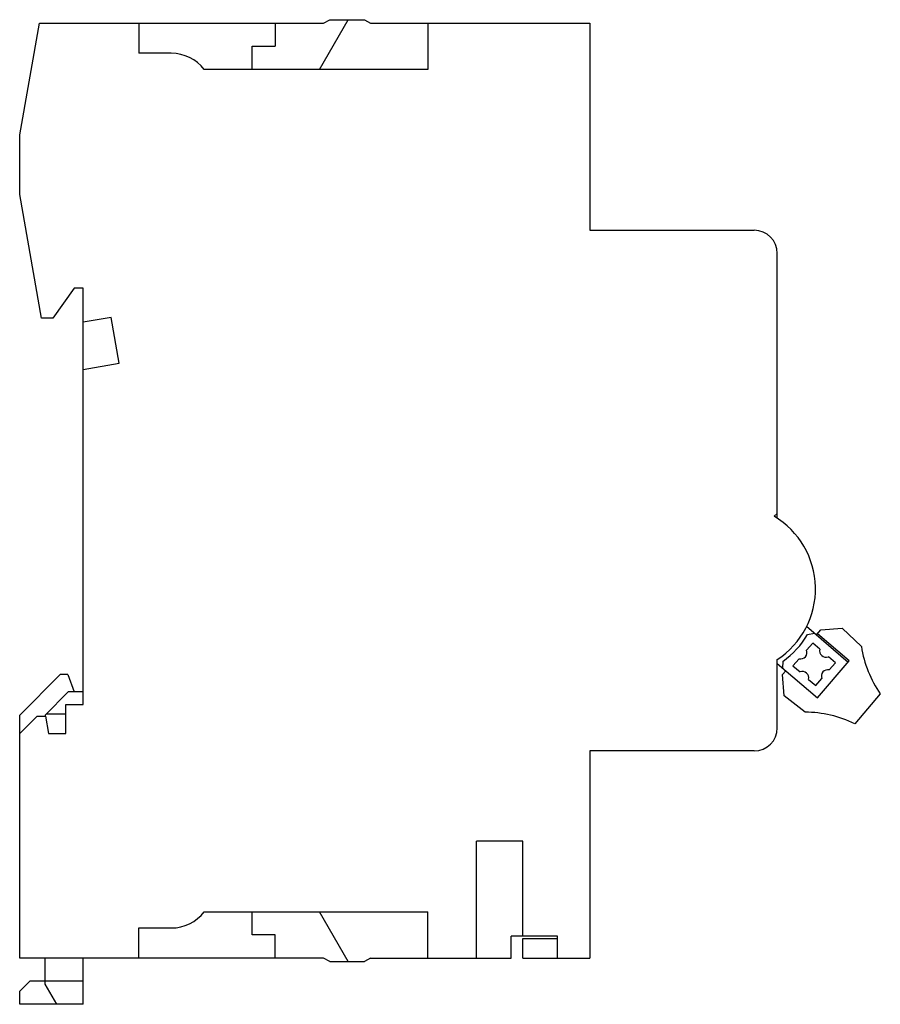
# Model space of a CAD drawing. Header units: millimetres. Extents: x 10.9 to 85.3, y 23.8 to 108.9.
import ezdxf

# ---------------------------------------------------------------- set-up
doc = ezdxf.new("R2010")
doc.units = ezdxf.units.MM
doc.header["$LTSCALE"] = 8.633101
doc.layers.get('0').update_dxf_attribs({"linetype": 'CONTINUOUS'})

msp = doc.modelspace()

# ---------------------------------------------------------------- linework, layer by layer
at = {"color": 7, "linetype": 'CONTINUOUS'}
for p, q in [((36.833, 104.632), (39.316, 108.932)), ((37.196, 108.632), (37.716, 108.932)), ((37.716, 108.932), (40.716, 108.932)), ((40.716, 108.932), (41.235, 108.632)), ((10.916, 98.991), (12.616, 108.632)), ((12.616, 108.632), (37.196, 108.632)), ((21.216, 108.632), (21.216, 106.032)), ((33.016, 108.632), (33.016, 106.632)), ((41.235, 108.632), (60.216, 108.632)), ((46.216, 108.632), (46.216, 104.632)), ((60.216, 108.632), (60.216, 90.732)), ((31.016, 104.632), (31.016, 106.632)), ((31.016, 106.632), (33.016, 106.632)), ((24.016, 106.032), (21.216, 106.032)), ((46.216, 104.632), (26.865, 104.632)), ((10.916, 93.832), (10.916, 98.991)), ((12.803, 83.132), (10.916, 93.832)), ((60.216, 90.732), (74.416, 90.732)), ((76.416, 65.838), (76.416, 88.732)), ((15.616, 85.732), (13.795, 83.132)), ((16.416, 85.732), (15.616, 85.732)), ((16.416, 49.732), (16.416, 85.732)), ((13.795, 83.132), (12.803, 83.132)), ((18.824, 83.199), (16.416, 82.775)), ((19.523, 79.235), (18.824, 83.199)), ((16.416, 78.687), (19.523, 79.235)), ((76.416, 66.257), (76.136, 66.013)), ((78.929, 56.505), (82.537, 53.407)), ((79.802, 55.755), (80.179, 56.194)), ((80.179, 56.194), (82.015, 56.333)), ((82.015, 56.333), (83.682, 54.743)), ((79.04, 55.806), (79.632, 55.902)), ((82.622, 53.506), (79.887, 55.854)), ((79.477, 55.051), (78.946, 54.44)), ((80.088, 54.52), (79.477, 55.051)), ((76.416, 47.732), (76.416, 53.625)), ((78.303, 53.7), (77.771, 53.089)), ((81.439, 53.345), (80.828, 53.877)), ((76.416, 53.298), (79.886, 50.319)), ((76.895, 53.469), (76.873, 52.906)), ((77.771, 53.089), (78.383, 52.557)), ((79.886, 50.319), (82.622, 53.506)), ((80.908, 52.734), (81.439, 53.345)), ((10.916, 48.832), (14.416, 52.332)), ((15.07, 52.332), (14.416, 52.332)), ((15.07, 52.332), (15.616, 50.832)), ((76.858, 52.326), (77.151, 52.667)), ((76.997, 50.492), (76.858, 52.326)), ((79.122, 51.915), (79.734, 51.383)), ((79.734, 51.383), (80.265, 51.995)), ((13.116, 48.832), (15.116, 50.832)), ((16.416, 50.832), (15.116, 50.832)), ((78.823, 49.084), (76.997, 50.492)), ((85.322, 50.66), (83.107, 48.081)), ((14.916, 47.232), (14.916, 49.732)), ((14.916, 49.732), (16.416, 49.732)), ((10.916, 27.832), (10.916, 48.832)), ((10.916, 47.232), (12.416, 48.732)), ((12.416, 48.732), (13.151, 48.732)), ((13.116, 48.832), (13.116, 48.732)), ((13.151, 48.732), (13.416, 47.232)), ((13.218, 48.934), (14.916, 48.934)), ((13.416, 47.232), (14.916, 47.232)), ((74.416, 45.732), (60.216, 45.732)), ((60.216, 45.732), (60.216, 27.832)), ((54.416, 37.932), (50.416, 37.932)), ((50.416, 27.832), (50.416, 37.932)), ((54.416, 29.732), (54.416, 37.932)), ((26.865, 31.832), (46.216, 31.832)), ((31.016, 29.832), (31.016, 31.832)), ((39.316, 27.532), (36.833, 31.832)), ((46.216, 27.832), (46.216, 31.832)), ((21.216, 30.432), (24.016, 30.432)), ((21.216, 27.832), (21.216, 30.432)), ((33.016, 29.832), (31.016, 29.832)), ((33.016, 27.832), (33.016, 29.832)), ((57.416, 29.732), (53.416, 29.732)), ((53.416, 27.832), (53.416, 29.732)), ((54.416, 29.532), (57.416, 29.532)), ((54.416, 27.832), (54.416, 29.532)), ((57.416, 27.832), (57.416, 29.732)), ((37.196, 27.832), (10.916, 27.832)), ((13.116, 25.564), (13.116, 27.832)), ((16.416, 23.832), (16.416, 27.832)), ((37.716, 27.532), (37.196, 27.832)), ((37.716, 27.532), (40.716, 27.532)), ((41.235, 27.832), (40.716, 27.532)), ((41.235, 27.832), (53.416, 27.832)), ((54.416, 27.832), (60.216, 27.832)), ((10.916, 24.964), (11.785, 25.833)), ((16.416, 25.832), (11.785, 25.833)), ((14.116, 23.832), (13.116, 25.564)), ((10.916, 23.832), (10.916, 24.964)), ((16.416, 23.832), (10.916, 23.832))]:
    msp.add_line(p, q, dxfattribs=at)
for centre, radius, start, end in [((24.016, 102.432), 3.6, 37.66989, 90), ((74.416, 88.732), 2, 0, 90), ((72.416, 59.732), 7.3, 303.22616, 59.36495), ((72.416, 59.732), 7.7, 305.57093, 329.34632), ((80.622, 54.387), 0.55, 166.03569, 291.96431), ((93.554, 56.338), 10, 189.17545, 214.59184), ((78.436, 54.234), 0.55, 256.03569, 21.96431), ((78.588, 52.047), 0.55, 346.03569, 111.96431), ((80.775, 52.2), 0.55, 76.03569, 201.96431), ((78.741, 39.084), 10, 64.11251, 89.52891), ((74.416, 47.732), 2, 270, 360), ((24.016, 34.032), 3.6, 270, 322.33011)]:
    msp.add_arc(centre, radius, start, end, dxfattribs=at)

doc.saveas('drawing.dxf')
